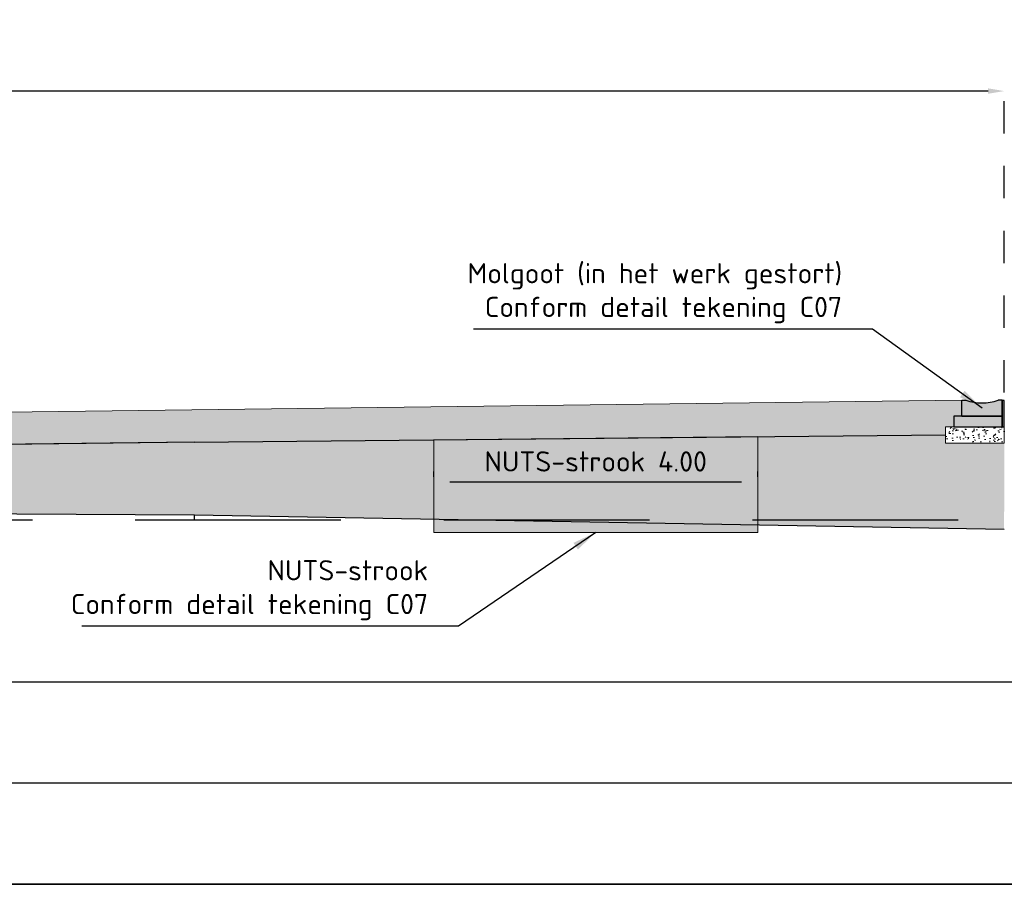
# Model space of a CAD drawing. Header units: metres. Extents: x 175829 to 176206141, y 407048 to 407918896.
# Tile 222 of 256: x 180767 to 180779, y 407102 to 407112. Entities that reach past the tile are written whole.
import ezdxf

# ---------------------------------------------------------------- set-up
doc = ezdxf.new("R2010")
doc.units = ezdxf.units.M
doc.header["$LTSCALE"] = 0.2
doc.header["$PDMODE"] = 3
doc.header["$PDSIZE"] = 1
for name, pattern in [('ACAD_ISO08W100', [36, 24, -3, 6, -3]), ('DASHED', [19.05, 12.7, -6.35]), ('XX-HIDDEN', [4, 2, -2])]:
    doc.linetypes.add(name, pattern=pattern)
for name, color, linetype, lineweight in [('B-WE-VH-GRONDWERK_BETONGRANULAAT_S&R-G', 254, 'Continuous', 18), ('N-GW-TI_AFWERKING_TERREIN_GROND-A', 94, 'Continuous', 13), ('N-GW-TI_AFWERKING_TERREIN_GROND-G', 3, 'Continuous', 13), ('N-OI-K&L-KABELS_LEIDINGEN-NUTSSTROOK-A', 30, 'Continuous', 13), ('N-OI-K&L-KABELS_LEIDINGEN-NUTSSTROOK-G', 30, 'Continuous', 13)]:
    doc.layers.add(name, color=color, linetype=linetype, lineweight=lineweight)
for name, color, linetype in [('N-GW-GW_GRONDWERK_TERREININRICHTINGEN_0.40-MV-G', 2, 'Continuous'), ('N-GW-VH-DWARSPROFIELEN_ONTGRAVEN-G', 3, 'DASHED'), ('N-GW-VH_GRONDWERK_VERHARDINGEN_S&R_0.58-MV-A', 252, 'Continuous'), ('N-WE-VH-BETONVERHARDING_MOLGOTEN_PLATFORM-S&R-A', 253, 'Continuous'), ('N-WE-VH-BETONVERHARDING_MOLGOTEN_PLATFORM-S&R-G', 3, 'Continuous'), ('N-WE-VH-BETONVERHARDING_PLATFORM-S&R_AFWATERINGSGOOT_BETONSLOOF_DETAIL-A', 252, 'Continuous'), ('N-WE-VH-BETONVERHARDING_PLATFORM-S&R_AFWATERINGSGOOT_BETONSLOOF_DETAIL-G', 2, 'Continuous'), ('N-WE-VH-CO-VOEGEN_BETONVERHARDING_UITZET_CONSTRUCTIEVOEG-G', 254, 'ACAD_ISO08W100'), ('X-XX-AL-DWARSPROFIELEN-G', 2, 'Continuous'), ('X-XX-AL-DWARSPROFIELEN_20.00+NAP-G', 255, 'DASHED'), ('X-XX-AL-DWARSPROFIELEN_BESTAANDE_MAAIVELD_VOOR_OPBREKEN-G', 222, 'Continuous')]:
    doc.layers.add(name, color=color, linetype=linetype)
doc.styles.add('NLCS 2.5 mm', font='isocpeur.ttf', dxfattribs={"height": 2.5})
doc.styles.add('NLCS-ISO', font='isocpeur.ttf')
doc.dimstyles.new('NLCS-ARROW', dxfattribs={"dimtxt": 2.5, "dimasz": 3, "dimexe": 1.25, "dimexo": 0.625, "dimgap": 0.75, "dimtad": 1, "dimzin": 0, "dimdsep": 46, "dimtxsty": 'NLCS 2.5 mm', "dimcen": 0, "dimdle": 1, "dimclrd": 1, "dimclre": 251, "dimclrt": 7, "dimazin": 0, "dimtfac": 1, "dimtmove": 1, "dimatfit": 3, "dimfxl": 1, "dimtfillclr": 7, "dimtolj": 1, "dimtzin": 0, "dimarcsym": 0})

# ---------------------------------------------------------------- blocks, each defined once
blk = doc.blocks.new('*D115')
at = {"layer": 'Defpoints', "color": 0, "transparency": 16777216}
for p in [(180772.283, 407106.655), (180776.283, 407106.657), (180776.283, 407106.657)]:
    blk.add_point(p, dxfattribs=at)
at = {"layer": 'N-GW-TI_AFWERKING_TERREIN_GROND-G', "color": 251, "linetype": 'XX-HIDDEN', "lineweight": -2, "transparency": 16777216}
for p, q in [((180772.283, 407106.718), (180772.283, 407106.782)), ((180776.283, 407106.719), (180776.283, 407106.782))]:
    blk.add_line(p, q, dxfattribs=at)
at = {"layer": 'N-GW-TI_AFWERKING_TERREIN_GROND-G', "color": 1, "lineweight": -2, "transparency": 16777216}
blk.add_line((180772.483, 407106.657), (180776.083, 407106.657), dxfattribs=at)
at = {"layer": 'N-GW-TI_AFWERKING_TERREIN_GROND-G', "color": 1, "transparency": 16777216}
for points in [[(180772.483, 407106.69), (180772.483, 407106.623), (180772.283, 407106.657)], [(180776.083, 407106.69), (180776.083, 407106.623), (180776.283, 407106.657)]]:
    blk.add_solid(points, dxfattribs=at)
at = {"layer": 'N-GW-TI_AFWERKING_TERREIN_GROND-G', "color": 7, "transparency": 16777216, "insert": (180774.283, 407106.907), "char_height": 0.25, "attachment_point": 5, "style": 'NLCS-ISO'}
blk.add_mtext('\\A1;NUTS-strook 4.00', dxfattribs=at)
blk = doc.blocks.new('*D127')
at = {"layer": 'Defpoints', "color": 0, "transparency": 16777216}
for p in [(180719.708, 407111.481), (180779.327, 407107.695), (180719.708, 407106.525)]:
    blk.add_point(p, dxfattribs=at)
at = {"layer": 'X-XX-AL-DWARSPROFIELEN-G', "color": 251, "linetype": 'XX-HIDDEN', "lineweight": -2, "transparency": 16777216}
for p, q in [((180719.708, 407106.587), (180719.708, 407111.606)), ((180779.327, 407107.757), (180779.327, 407111.606))]:
    blk.add_line(p, q, dxfattribs=at)
at = {"layer": 'X-XX-AL-DWARSPROFIELEN-G', "color": 1, "lineweight": -2, "transparency": 16777216}
blk.add_line((180779.127, 407111.481), (180719.908, 407111.481), dxfattribs=at)
at = {"layer": 'X-XX-AL-DWARSPROFIELEN-G', "color": 1, "transparency": 16777216}
for points in [[(180719.908, 407111.515), (180719.908, 407111.448), (180719.708, 407111.481)], [(180779.127, 407111.515), (180779.127, 407111.448), (180779.327, 407111.481)]]:
    blk.add_solid(points, dxfattribs=at)
at = {"layer": 'X-XX-AL-DWARSPROFIELEN-G', "color": 7, "transparency": 16777216, "insert": (180749.518, 407111.781), "char_height": 0.25, "attachment_point": 5, "style": 'NLCS-ISO'}
blk.add_mtext('\\A1;Berm (grasland) 59.62', dxfattribs=at)

msp = doc.modelspace()

# ---------------------------------------------------------------- hatches: boundary and pattern name
at = {"layer": 'B-WE-VH-GRONDWERK_BETONGRANULAAT_S&R-G', "transparency": 33554559}
h = msp.add_hatch(dxfattribs=at)
h.set_pattern_fill('AR-CONC', color=256, scale=0.001)
h.set_pattern_definition([(50, (0, 0), (0.182184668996, -0.01593908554), [0.01905, -0.20955]), (355, (0, 0), (-0.035243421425, 0.19105684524), [0.01524, -0.16764058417]), (100.4514447, (0.01518, -0.00133), (0.14694124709, 0.17511775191), [0.0161900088, -0.1780902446]), (46.1842, (0, 0.0508), (0.27107904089, -0.04204232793), [0.028575, -0.314325]), (96.63555761, (0.0226, 0.0473), (0.23740413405, 0.2474261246), [0.02428502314, -0.26713560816]), (351.18415117, (0, 0.0508), (0.23740413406, 0.24742612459), [0.02285996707, -0.25145973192]), (21, (0.0254, 0.0381), (0.15161439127, -0.102265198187), [0.01905, -0.20955]), (326, (0.0254, 0.0381), (0.06180202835, 0.18418796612), [0.01524, -0.16764]), (71.451445, (0.03803, 0.02958), (0.21341641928, 0.081922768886), [0.0161900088, -0.1780899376]), (37.5, (0, 0), (0.003088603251, 0.084555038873), [0, -0.165608, 0, -0.17018, 0, -0.168275]), (7.5, (0, 0), (0.06681966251, 0.100180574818), [0, -0.097028, 0, -0.161798, 0, -0.064135]), (327.5, (-0.05664, 0), (0.135590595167, -0.005728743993), [0, -0.0635, 0, -0.19812, 0, -0.26289]), (317.5, (-0.08204, 0), (0.148129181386, 0.025426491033), [0, -0.08255, 0, -0.131572, 0, -0.18669])])
h.paths.add_polyline_path([(180779.3275, 407107.3346), (180778.6025, 407107.3346), (180778.6025, 407107.1346), (180779.3275, 407107.1346)])
at = {"layer": 'N-GW-TI_AFWERKING_TERREIN_GROND-A', "transparency": 33554559}
h = msp.add_hatch(color=256, dxfattribs=at)
h.dxf.hatch_style = 1
h.paths.add_polyline_path([(180739.8475, 407107.1762), (180739.8475, 407106.7762), (180769.3275, 407107.1446), (180778.6025, 407107.2373), (180778.6025, 407107.3346), (180778.7025, 407107.3346), (180778.7025, 407107.4646), (180778.8025, 407107.4646), (180778.8025, 407107.6646)])
at = {"layer": 'N-GW-VH_GRONDWERK_VERHARDINGEN_S&R_0.58-MV-A', "ltscale": 0.5, "true_color": 0xe6e6e6, "transparency": 33554585}
h = msp.add_hatch(color=254, dxfattribs=at)
h.dxf.hatch_style = 1
h.paths.add_polyline_path([(180779.3273, 407107.1346), (180778.6025, 407107.1346), (180778.6025, 407107.2373), (180769.3275, 407107.1446), (180769.3286, 407106.2446), (180779.3253, 407106.0647)])
h.paths.add_polyline_path([(180735.2303, 407106.7263), (180734.9427, 407106.4386), (180769.3275, 407106.2446), (180769.3275, 407107.1446)])
at = {"layer": 'N-OI-K&L-KABELS_LEIDINGEN-NUTSSTROOK-A', "transparency": 33554483}
h = msp.add_hatch(color=256, dxfattribs=at)
h.dxf.hatch_style = 1
h.paths.add_polyline_path([(180776.2827, 407107.2141), (180774.283, 407107.1941), (180772.2836, 407107.1741), (180772.2829, 407106.0302), (180776.2829, 407106.0302)])
at = {"layer": 'N-WE-VH-BETONVERHARDING_MOLGOTEN_PLATFORM-S&R-A', "transparency": 33554687}
h = msp.add_hatch(color=256, dxfattribs=at)
h.dxf.hatch_style = 1
edge = h.paths.add_edge_path()
edge.add_line((180779.3025, 407107.6646), (180779.2525, 407107.6646))
edge.add_arc((180779.0525, 407108.2185), 0.5889, 250.14751, 289.85249, ccw=False)
edge.add_line((180778.8525, 407107.6646), (180778.8025, 407107.6646))
edge.add_line((180778.8025, 407107.6646), (180778.8025, 407107.4646))
edge.add_line((180778.8025, 407107.4646), (180779.3025, 407107.4646))
edge.add_line((180779.3025, 407107.4646), (180779.3025, 407107.6646))
at = {"layer": 'N-WE-VH-BETONVERHARDING_PLATFORM-S&R_AFWATERINGSGOOT_BETONSLOOF_DETAIL-A'}
h = msp.add_hatch(color=256, dxfattribs=at)
h.dxf.hatch_style = 1
h.paths.add_polyline_path([(180779.3025, 407107.4646), (180778.7025, 407107.4646), (180778.7025, 407107.3346), (180779.3025, 407107.3346)])
at = {"layer": 'N-WE-VH-CO-VOEGEN_BETONVERHARDING_UITZET_CONSTRUCTIEVOEG-G', "ltscale": 0.4}
h = msp.add_hatch(color=256, dxfattribs=at)
h.dxf.hatch_style = 1
h.paths.add_polyline_path([(180779.3275, 407107.6596), (180779.3025, 407107.6596), (180779.3025, 407107.3346), (180779.3275, 407107.3346)])

# ---------------------------------------------------------------- linework, layer by layer
at = {"layer": 'B-WE-VH-GRONDWERK_BETONGRANULAAT_S&R-G', "flags": 128}
msp.add_lwpolyline([(180779.3275, 407107.3346), (180778.6025, 407107.3346), (180778.6025, 407107.1346), (180779.3275, 407107.1346)], close=True, dxfattribs=at)
at = {"layer": 'N-GW-GW_GRONDWERK_TERREININRICHTINGEN_0.40-MV-G', "color": 254, "true_color": 0xe6e6e6}
msp.add_line((180769.3275, 407107.1446), (180735.2303, 407106.7263), dxfattribs=at)
at = {"layer": 'N-GW-GW_GRONDWERK_TERREININRICHTINGEN_0.40-MV-G', "color": 254, "ltscale": 0.5, "true_color": 0xe6e6e6, "flags": 128}
msp.add_lwpolyline([(180769.3275, 407107.1446), (180778.6025, 407107.2373)], dxfattribs=at)
at = {"layer": 'N-GW-TI_AFWERKING_TERREIN_GROND-G', "flags": 128}
msp.add_lwpolyline([(180735.8475, 407107.1263), (180778.8025, 407107.6646), (180778.8025, 407107.4646), (180778.7025, 407107.4646), (180778.7025, 407107.3346), (180778.6025, 407107.3346), (180778.6025, 407107.2373), (180769.3275, 407107.1446), (180735.8474, 407106.7338)], dxfattribs=at)
at = {"layer": 'N-GW-VH-DWARSPROFIELEN_ONTGRAVEN-G', "color": 254, "ltscale": 0.5, "true_color": 0xe6e6e6, "flags": 128}
msp.add_lwpolyline([(180769.3275, 407106.1846), (180769.3275, 407106.2446)], dxfattribs=at)
at = {"layer": 'N-OI-K&L-KABELS_LEIDINGEN-NUTSSTROOK-G', "flags": 128}
msp.add_lwpolyline([(180774.283, 407107.1941), (180776.2827, 407107.2141), (180776.2829, 407106.0302), (180772.2829, 407106.0302), (180772.2836, 407107.1741), (180774.283, 407107.1941)], dxfattribs=at)
at = {"layer": 'N-WE-VH-BETONVERHARDING_MOLGOTEN_PLATFORM-S&R-G', "transparency": 33554687}
for p, q in [((180778.8025, 407107.4646), (180778.8025, 407107.6646)), ((180778.8025, 407107.6646), (180778.8525, 407107.6646)), ((180779.3025, 407107.6646), (180779.2525, 407107.6646)), ((180779.3025, 407107.4646), (180779.3025, 407107.6646)), ((180778.8025, 407107.4646), (180779.3025, 407107.4646))]:
    msp.add_line(p, q, dxfattribs=at)
msp.add_arc((180779.0525, 407108.2185), 0.5889, 250.14751, 289.85249, dxfattribs=at)
at = {"layer": 'N-WE-VH-BETONVERHARDING_PLATFORM-S&R_AFWATERINGSGOOT_BETONSLOOF_DETAIL-G', "flags": 128}
msp.add_lwpolyline([(180779.3025, 407107.4646), (180778.7025, 407107.4646), (180778.7025, 407107.3346), (180779.3025, 407107.3346), (180779.3025, 407107.4646)], dxfattribs=at)
at = {"layer": 'N-WE-VH-CO-VOEGEN_BETONVERHARDING_UITZET_CONSTRUCTIEVOEG-G', "ltscale": 0.4, "flags": 128}
msp.add_lwpolyline([(180779.3275, 407107.6596), (180779.3025, 407107.6596), (180779.3025, 407107.3346), (180779.3275, 407107.3346)], close=True, dxfattribs=at)
at = {"layer": 'X-XX-AL-DWARSPROFIELEN-G', "color": 254, "ltscale": 0.5, "true_color": 0xe6e6e6, "flags": 128}
for points in [[(180703.8275, 407104.1846), (180883.8275, 407104.1846)], [(180703.8275, 407104.1846), (180742.8275, 407104.1846), (180773.8275, 407104.1846), (180795.3275, 407104.1846), (180809.0775, 407104.1846), (180815.3275, 407104.1846), (180821.5775, 407104.1846), (180835.3255, 407104.1846), (180883.8275, 407104.1846)], [(180883.8275, 407102.9346), (180703.8275, 407102.9346)], [(180703.8275, 407101.6846), (180883.8275, 407101.6846)]]:
    msp.add_lwpolyline(points, dxfattribs=at)
at = {"layer": 'X-XX-AL-DWARSPROFIELEN-G', "color": 254, "ltscale": 0.5, "true_color": 0xe6e6e6}
msp.add_lwpolyline([(180703.8275, 407104.1846), (180883.8275, 407104.1846), (180883.8275, 407101.6846), (180703.8275, 407101.6846)], close=True, dxfattribs=at)
at = {"layer": 'X-XX-AL-DWARSPROFIELEN_20.00+NAP-G'}
msp.add_line((180703.8275, 407106.1846), (180883.8275, 407106.1846), dxfattribs=at)
at = {"layer": 'X-XX-AL-DWARSPROFIELEN_BESTAANDE_MAAIVELD_VOOR_OPBREKEN-G', "color": 254, "ltscale": 0.5, "true_color": 0xe6e6e6, "flags": 128}
msp.add_lwpolyline([(180779.3275, 407106.0646), (180769.3275, 407106.2446), (180734.9427, 407106.4386)], dxfattribs=at)

# ---------------------------------------------------------------- texts
at = {"layer": 'N-GW-TI_AFWERKING_TERREIN_GROND-G', "color": 7, "insert": (180772.214, 407104.9457), "char_height": 0.25, "attachment_point": 9, "style": 'NLCS 2.5 mm'}
msp.add_mtext('\\A1;NUTS-strook\\PConform detail tekening C07', dxfattribs=at)
at = {"layer": 'X-XX-AL-DWARSPROFIELEN-G', "color": 2, "ltscale": 0.5, "insert": (180777.3254, 407108.6143), "char_height": 0.25, "attachment_point": 9, "style": 'NLCS 2.5 mm'}
msp.add_mtext('\\A1;Molgoot (in het werk gestort)\\PConform detail tekening C07', dxfattribs=at)

# ---------------------------------------------------------------- dimensions: what is measured, and where the dimension line sits
at = {"layer": 'N-GW-TI_AFWERKING_TERREIN_GROND-G'}
dim = msp.add_linear_dim(base=(180776.2827, 407106.6566), p1=(180772.2829, 407106.6552), p2=(180776.2827, 407106.6566), text='NUTS-strook <>', dimstyle='NLCS-ARROW', override={"dimscale": 0.1, "dimtxt": 2.5, "dimasz": 2, "dimgap": 1.25, "dimtoh": 0, "dimtxsty": 'NLCS-ISO', "dimtix": 0, "dimtofl": 1, "dimtmove": 1, "dimatfit": 3}, dxfattribs=at)
dim.commit()
dim.dimension.update_dxf_attribs({"geometry": '*D115', "text_midpoint": (180774.2828, 407106.9067)})
at = {"layer": 'X-XX-AL-DWARSPROFIELEN-G'}
dim = msp.add_linear_dim(base=(180719.7085, 407111.4812), p1=(180779.3274, 407107.6946), p2=(180719.7085, 407106.5246), text='Berm (grasland) <>', dimstyle='NLCS-ARROW', override={"dimscale": 0.1, "dimtxt": 2.5, "dimasz": 2, "dimgap": 1.25, "dimtoh": 0, "dimtxsty": 'NLCS-ISO', "dimtix": 0, "dimtofl": 1, "dimtmove": 1, "dimatfit": 3}, dxfattribs=at)
dim.commit()
dim.dimension.update_dxf_attribs({"geometry": '*D127', "text_midpoint": (180749.518, 407111.7812)})

# ---------------------------------------------------------------- leaders
at = {"layer": 'N-GW-TI_AFWERKING_TERREIN_GROND-G', "annotation_type": 0, "has_hookline": 1, "hookline_direction": 1, "text_width": 4.275}
msp.add_leader([(180774.2829, 407106.0302), (180772.589, 407104.8707), (180772.289, 407104.8707)], dimstyle='NLCS-ARROW', override={"dimscale": 0.1}, dxfattribs=at)
at = {"layer": 'X-XX-AL-DWARSPROFIELEN-G', "color": 254, "ltscale": 0.5, "true_color": 0xe6e6e6, "annotation_type": 0, "has_hookline": 1, "hookline_direction": 1, "text_width": 4.55}
msp.add_leader([(180779.0525, 407107.5646), (180777.7004, 407108.5393), (180777.4004, 407108.5393)], dimstyle='NLCS-ARROW', override={"dimscale": 0.1}, dxfattribs=at)

doc.saveas('drawing.dxf')
